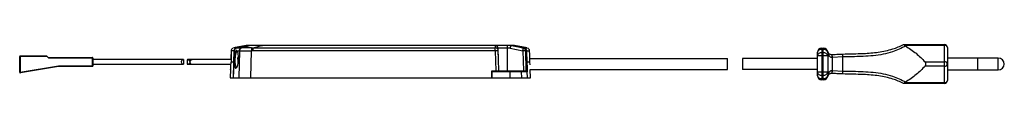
# Model space of a CAD drawing. Header units: millimetres. Extents: x -116 to 213, y -6 to 7.
import ezdxf

# ---------------------------------------------------------------- set-up
doc = ezdxf.new("R2010")
doc.units = ezdxf.units.MM

msp = doc.modelspace()

# ---------------------------------------------------------------- linework, layer by layer
at = {"color": 7, "linetype": 'Continuous', "lineweight": 25}
for p, q in [((-40.3, 6.91), (-44.57, 6.03)), ((-39, 6.9), (-39.24, 6.9)), ((-35.92, 6.9), (-37.56, 6.9)), ((42.91, 6.9), (-34.92, 6.9)), ((42.91, 6.9), (42.93, 6.05)), ((42.91, 6.9), (42.91, 6.9)), ((48.02, 6.9), (42.91, 6.9)), ((46.9, 6.9), (46.9, 5.93)), ((52.32, 6.03), (48.02, 6.9)), ((48.26, 6.9), (48.28, 6.9)), ((53.62, 6.03), (49.34, 6.91)), ((179.49, 7.18), (193.09, 7.18)), ((179.87, 6.91), (180.09, 6.74)), ((193.09, 6.91), (179.87, 6.91)), ((193.09, -5.82), (193.09, 7.18)), ((-115.85, 3.38), (-115.85, -2.08)), ((-115.85, 3.38), (-107.05, 3.38)), ((-106.35, 2.68), (-107.05, 3.38)), ((-45.34, 5.09), (-45.39, 3.87)), ((-45.39, 3.87), (-45.38, 3.87)), ((-43.43, 4.78), (-43.72, 5.09)), ((-42.56, 5.09), (-42.79, -3.9)), ((-38.82, -3.9), (-38.58, 5.1)), ((-38.06, 6.05), (42.93, 6.05)), ((42.93, 5.11), (-38.06, 5.11)), ((42.93, 5.11), (43.1, -1.6)), ((43.91, 5.93), (43.91, 5.93)), ((44.1, -1.6), (43.91, 5.93)), ((43.93, 5.1), (43.91, 5.93)), ((43.93, 5.1), (43.93, 5.1)), ((46.9, 5.93), (46.9, -1.6)), ((47.92, 5.93), (46.9, 5.93)), ((47.92, 5.93), (52.13, 5.08)), ((52.13, 5.08), (52.33, -1.6)), ((53.31, -1.6), (53.11, 5.09)), ((53.11, 5.09), (53.34, 5.09)), ((53.34, 5.09), (53.37, 5.09)), ((54.43, 3.87), (54.38, 5.09)), ((54.42, 3.87), (54.43, 3.87)), ((150.59, -3.12), (150.59, 4.48)), ((154.09, 3.36), (150.59, 3.36)), ((152.09, 5.98), (152.09, -4.62)), ((152.09, 5.98), (152.59, 5.98)), ((152.59, 5.54), (152.09, 5.54)), ((152.09, 4.42), (152.59, 4.42)), ((152.59, -4.62), (152.59, 5.98)), ((154.09, 4.48), (154.09, -3.12)), ((154.09, 4.48), (154.11, 4.48)), ((155.59, 2.82), (155.54, 3.82)), ((155.67, 2.83), (155.59, 3.83)), ((159.09, 3.02), (159.06, 4.02)), ((194.09, 6.18), (194.09, -4.82)), ((-106.85, 3.18), (-116.05, 3.18)), ((-116.05, -2.08), (-116.05, 3.18)), ((-115.85, -2.08), (-103.07, 0.08)), ((-106.55, 2.88), (-91.75, 2.88)), ((-91.55, 2.68), (-106.35, 2.68)), ((-103.07, 0.08), (-91.55, 0.08)), ((-103.07, 0.08), (-103.05, -0.12)), ((-91.75, -0.12), (-91.75, 2.88)), ((-91.55, 2.68), (-91.55, 0.08)), ((-61.28, 2.13), (-91.55, 2.13)), ((-91.55, 0.63), (-61.28, 0.63)), ((-61.27, 2.13), (-61.27, 0.63)), ((-60.04, 2.12), (-60.04, 0.64)), ((-45.36, 2.13), (-59.94, 2.13)), ((-59.94, 0.63), (-45.41, 0.63)), ((-45.38, 1.45), (-44.5, 1.45)), ((-44.44, 1.3), (-45.38, 1.3)), ((-44.5, 1.45), (-44.44, 1.45)), ((-43.1, 2.3), (-43.08, 2.8)), ((-43.08, 2.3), (-43.1, 2.3)), ((-43.08, 2.8), (-42.91, 2.8)), ((-43.08, 2.3), (-43.08, 2.2)), ((-42.92, 2.3), (-43.08, 2.3)), ((-43.08, 2.2), (-42.92, 2.2)), ((53.54, 1.45), (53.49, 1.45)), ((54.42, 1.3), (53.49, 1.3)), ((53.54, 1.45), (54.42, 1.45)), ((54.4, 2.48), (120.59, 2.48)), ((54.42, 1.3), (54.46, 0.44)), ((120.59, -1.12), (120.59, 2.48)), ((150.59, 2.48), (125.59, 2.48)), ((125.59, 2.48), (125.59, -1.12)), ((155.59, 2.82), (155.59, -1.46)), ((159.09, 3.02), (155.67, 2.83)), ((159.09, -1.66), (159.09, 3.02)), ((186.6, 1.41), (193.09, 1.41)), ((204.09, 2.58), (194.09, 2.58)), ((211.09, 2.68), (204.09, 2.68)), ((204.09, 2.68), (204.09, -1.32)), ((211.09, -1.32), (211.09, 2.68)), ((-115.85, -2.08), (-116.05, -2.08)), ((-115.85, -2.08), (-115.82, -2.28)), ((-103.05, -0.12), (-115.82, -2.28)), ((-91.75, -0.12), (-103.05, -0.12)), ((-45.55, -1.12), (-45.65, -3.9)), ((-45.55, -1.12), (-45.55, -1.12)), ((-43.49, -0.45), (-43.78, -0.74)), ((41.73, -1.6), (44.1, -1.6)), ((41.73, -3.9), (41.73, -1.6)), ((51.75, -1.9), (41.8, -1.9)), ((41.8, -1.9), (41.8, -3.9)), ((42.9, -1.9), (42.9, -1.6)), ((42.9, -1.9), (42.9, -1.6)), ((44.1, -1.6), (44.1, -1.6)), ((44.1, -1.6), (53.58, -1.6)), ((46.9, -1.6), (46.9, -1.9)), ((47.86, -3.9), (47.86, -1.9)), ((51.82, -3.9), (51.75, -1.9)), ((52.23, -1.9), (52.22, -1.6)), ((52.47, -1.9), (52.46, -1.6)), ((53.69, -3.8), (53.62, -1.9)), ((54.58, -1.12), (120.59, -1.12)), ((54.7, -3.9), (54.6, -1.12)), ((150.59, -1.12), (125.59, -1.12)), ((154.09, -2), (150.59, -2)), ((152.59, -3.06), (152.09, -3.06)), ((154.09, -3.12), (154.11, -3.12)), ((155.54, -2.46), (155.59, -1.46)), ((155.59, -2.47), (155.67, -1.47)), ((155.67, -1.47), (159.09, -1.66)), ((159.06, -2.66), (159.09, -1.66)), ((193.09, -0.05), (186.6, -0.05)), ((194.09, -1.22), (204.09, -1.22)), ((204.09, -1.32), (211.09, -1.32)), ((-45.65, -3.9), (-44.67, -3.9)), ((-42.79, -3.9), (-38.82, -3.9)), ((-38.82, -3.9), (51.82, -3.9)), ((53.69, -3.8), (53.46, -3.9)), ((53.46, -3.9), (54.7, -3.9)), ((152.09, -4.18), (152.59, -4.18)), ((152.59, -4.62), (152.09, -4.62)), ((193.09, -5.82), (179.49, -5.82)), ((180.09, -5.38), (179.87, -5.55)), ((179.87, -5.55), (193.09, -5.55))]:
    msp.add_line(p, q, dxfattribs=at)
at = {"color": 7, "linetype": 'Continuous', "lineweight": 25, "flags": 128}
for points in [[(-44.61, -3.9), (-44.45, 1.13), (-44.32, 5.09)], [(-44.36, 5.09), (-44.44, 3.05), (-44.5, 1.45)], [(-38.06, 6.05), (-38.06, 6.01), (-38.06, 5.94), (-38.06, 5.84), (-38.06, 5.72), (-38.06, 5.59), (-38.06, 5.44), (-38.06, 5.28), (-38.06, 5.11)], [(42.93, 5.11), (42.93, 5.28), (42.93, 5.44), (42.93, 5.59), (42.93, 5.72), (42.93, 5.84), (42.93, 5.94), (42.93, 6.01), (42.93, 6.05)], [(46.9, 5.93), (46.32, 5.93), (45.76, 5.93), (45.24, 5.93), (44.78, 5.93), (44.41, 5.93), (44.13, 5.93), (43.96, 5.93), (43.91, 5.93)], [(44.1, -1.6), (44, 2.15), (43.93, 5.1)], [(52.53, 6.03), (52.53, 6.03), (52.54, 6.03), (52.54, 6.03), (52.54, 6.03), (52.55, 6.03), (52.55, 6.03), (52.56, 6.03), (52.56, 6.03)], [(53.58, -1.6), (53.44, 2.15), (53.34, 5.09)], [(53.37, 5.09), (53.49, 1.34), (53.59, -1.6)], [(53.54, 1.45), (53.46, 3.49), (53.4, 5.09)], [(-44.48, 1.3), (-44.58, -1.61), (-44.67, -3.9)], [(53.51, 1.3), (53.58, -0.49), (53.63, -1.9)], [(53.62, -1.9), (53.44, -1.9), (53.24, -1.9), (53.03, -1.9), (52.8, -1.9), (52.56, -1.9), (52.31, -1.9), (52.04, -1.9), (51.75, -1.9)], [(53.59, -1.6), (53.58, -1.6), (53.58, -1.6), (53.58, -1.6), (53.58, -1.6), (53.58, -1.6), (53.58, -1.6), (53.58, -1.6), (53.58, -1.6)], [(51.82, -3.9), (52.06, -3.9), (52.29, -3.9), (52.51, -3.9), (52.72, -3.9), (52.92, -3.9), (53.11, -3.9), (53.29, -3.9), (53.46, -3.9)]]:
    msp.add_lwpolyline(points, dxfattribs=at)
at = {"color": 7, "linetype": 'Continuous', "lineweight": 25}
for centre, radius, start, end in [((42.91, 5.9), 1, 1.5001, 89.9998), ((42.91, 5.9), 1, 1.5011, 52.8576), ((193.09, 6.18), 1, 360, 90), ((193.21, 6.02), 0.898, 10.1285, 97.4041), ((-115.85, 3.18), 0.2, 90, 180), ((-38.06, -22.68), 27.79, 90.0011, 91.0739), ((42.94, 5.06), 0.99, 2.0426, 90.5938), ((43.37, -2.07), 7.19, 85.514, 93.4862), ((52.74, -9.13), 14.23, 88.5354, 92.4821), ((152.09, 4.48), 1.5, 90, 180), ((151.9, 4.21), 1.34, 81.9505, 168.5782), ((151.9, 3.09), 1.34, 81.9505, 168.5782), ((152.59, 4.48), 1.5, 0, 90), ((152.78, 4.21), 1.34, 11.4218, 98.0495), ((152.78, 3.09), 1.34, 11.4218, 98.0495), ((153.25, 4.53), 0.855, 356.6772, 19.6053), ((155.47, 5.32), 1.5, 272.7587, 274.6674), ((-91.75, 2.68), 0.2, 0, 90), ((-91.75, 0.08), 0.2, 270, 0), ((-61.27, 1.38), 0.75, 89.9489, 270.0511), ((-59.94, 1.37), 0.763, 13.9654, 97.6923), ((-59.94, 1.39), 0.764, 262.3508, 345.9916), ((-58.47, 1.38), 0.749, 87.795, 272.205), ((155.47, 5.32), 2.5, 272.7587, 274.6674), ((193.21, 0.52), 0.898, 10.1285, 97.4041), ((193.21, 0.84), 0.898, 262.5959, 349.8715), ((211.09, 0.68), 2, 270, 90), ((-115.85, -2.08), 0.2, 180, 279.6052), ((151.9, -1.73), 1.34, 191.4218, 278.0495), ((151.9, -2.85), 1.34, 191.4218, 278.0495), ((152.09, -3.12), 1.5, 180, 270), ((152.78, -1.73), 1.34, 261.9505, 348.5782), ((152.78, -2.85), 1.34, 261.9505, 348.5782), ((152.59, -3.12), 1.5, 270, 0), ((153.25, -3.17), 0.855, 340.3947, 3.3228), ((155.47, -3.96), 1.5, 85.3326, 87.2413), ((155.47, -3.96), 2.5, 85.3326, 87.2413), ((193.21, -4.66), 0.898, 262.5959, 349.8715), ((193.09, -4.82), 1, 270, 0)]:
    msp.add_arc(centre, radius, start, end, dxfattribs=at)
for points, knots in [([(-39.24, 6.9), (-40.05, 6.74), (-41.48, 6.45), (-42.91, 6.16), (-43.54, 6.03)], [0, 0, 0, 0, 0.56, 1, 1, 1, 1]), ([(-43.51, 6.03), (-42.71, 6.19), (-41.28, 6.48), (-39.85, 6.77), (-39.22, 6.9)], [0, 0, 0, 0, 0.56, 1, 1, 1, 1]), ([(-38.74, 6.9), (-39.33, 6.74), (-40.4, 6.46), (-41.44, 6.16), (-41.91, 6.03)], [0, 0, 0, 0, 0.55104, 1, 1, 1, 1]), ([(-39.24, 6.9), (-39.6, 6.9), (-40.22, 6.9), (-40.25, 6.9), (-40.27, 6.9)], [0, 0, 0, 0, 0.563316, 1, 1, 1, 1]), ([(-38.74, 6.9), (-38.83, 6.9), (-39, 6.9), (-39.15, 6.9), (-39.22, 6.9)], [0, 0, 0, 0, 0.560001, 1, 1, 1, 1]), ([(-34.92, 6.9), (-35.3, 6.9), (-35.99, 6.9), (-36.91, 6.9), (-37.69, 6.9), (-38.37, 6.9), (-38.61, 6.9), (-38.74, 6.9)], [0, 0, 0, 0, 0.21153, 0.382746, 0.540394, 0.741189, 1, 1, 1, 1]), ([(-38.06, 6.05), (-37.48, 6.21), (-36.45, 6.5), (-35.39, 6.78), (-34.92, 6.9)], [0, 0, 0, 0, 0.560182, 1, 1, 1, 1]), ([(42.91, 6.9), (42.91, 6.9), (42.91, 6.9), (42.91, 6.9), (42.91, 6.9)], [0, 0, 0, 0, 0.559943, 1, 1, 1, 1]), ([(42.91, 6.9), (42.98, 6.9), (43.1, 6.89), (43.26, 6.84), (43.39, 6.78), (43.47, 6.72), (43.51, 6.7)], [0, 0, 0, 0, 0.340036, 0.559999, 0.780072, 1, 1, 1, 1]), ([(48.02, 6.9), (48.01, 6.89), (48.01, 6.86), (48, 6.71), (47.98, 6.54), (47.96, 6.36), (47.94, 6.15), (47.92, 6), (47.92, 5.93)], [0, 0, 0, 0, 0.197113, 0.428957, 0.55851, 0.696865, 0.844028, 1, 1, 1, 1]), ([(48.02, 6.9), (48.02, 6.9), (48.02, 6.9), (48.02, 6.9), (48.02, 6.9)], [0, 0, 0, 0, 0.559973, 1, 1, 1, 1]), ([(48.23, 6.9), (48.19, 6.9), (48.12, 6.9), (48.05, 6.9), (48.02, 6.9)], [0, 0, 0, 0, 0.56, 1, 1, 1, 1]), ([(52.53, 6.03), (51.72, 6.2), (50.28, 6.49), (48.85, 6.77), (48.23, 6.9)], [0, 0, 0, 0, 0.564721, 1, 1, 1, 1]), ([(48.26, 6.9), (48.26, 6.9), (48.24, 6.9), (48.23, 6.9), (48.23, 6.9)], [0, 0, 0, 0, 0.56, 1, 1, 1, 1]), ([(48.26, 6.9), (49.07, 6.74), (50.5, 6.45), (51.93, 6.16), (52.56, 6.03)], [0, 0, 0, 0, 0.56018, 1, 1, 1, 1]), ([(49.3, 6.9), (49.32, 6.9), (49.4, 6.9), (49.08, 6.9), (48.55, 6.9), (48.28, 6.9)], [0, 0, 0, 0, 0.1192023, 0.5562054, 1, 1, 1, 1]), ([(159.06, 4.02), (160.22, 4.05), (162.55, 4.11), (165.71, 4.18), (168.52, 4.35), (171, 4.61), (173.44, 5.04), (176.31, 5.8), (178.23, 6.6), (179.34, 7.18), (179.34, 7.18)], [0, 0, 0, 0, 0.161403, 0.323481, 0.440652, 0.557776, 0.678922, 0.800028, 0.999997, 1, 1, 1, 1]), ([(180.09, 6.74), (179.39, 6.37), (178, 5.62), (175.5, 4.62), (172.59, 3.89), (169.31, 3.42), (166.1, 3.2), (162.69, 3.1), (160.4, 3.06), (159.09, 3.02), (159.09, 3.02)], [0, 0, 0, 0, 0.1200548, 0.2399631, 0.3913171, 0.5435314, 0.6953777, 0.8255176, 0.9999973, 1, 1, 1, 1]), ([(179.34, 7.18), (179.35, 7.18), (179.38, 7.18), (179.46, 7.18), (179.49, 7.18)], [0, 0, 0, 0, 0.67392, 1, 1, 1, 1]), ([(179.49, 7.18), (179.55, 7.17), (179.67, 7.14), (179.8, 6.99), (179.87, 6.91)], [0, 0, 0, 0, 0.498401, 1, 1, 1, 1]), ([(180.09, 6.74), (181.3, 5.93), (183.73, 4.31), (185.64, 2.38), (186.6, 1.41)], [0, 0, 0, 0, 0.49505, 1, 1, 1, 1]), ([(-45.37, 2.13), (-45.36, 2.21), (-45.35, 2.61), (-45.35, 3.2), (-45.36, 3.76), (-45.37, 3.83), (-45.38, 3.87)], [0, 0, 0, 0, 0.081496, 0.387321, 0.69321, 1, 1, 1, 1]), ([(-45.38, 3.87), (-45.37, 3.83), (-45.36, 3.76), (-45.35, 3.2), (-45.35, 2.41), (-45.37, 1.77), (-45.38, 1.45)], [0, 0, 0, 0, 0.249724, 0.499538, 0.749397, 1, 1, 1, 1]), ([(-44.76, 5.96), (-44.77, 5.95), (-44.86, 5.93), (-45.04, 5.79), (-45.24, 5.54), (-45.35, 5.27), (-45.33, 5.11), (-45.33, 5.08)], [0, 0, 0, 0, 0.031579, 0.25569, 0.592648, 0.913497, 1, 1, 1, 1]), ([(-44.36, 5.09), (-44.75, 5.09), (-45.33, 5.09), (-45.26, 5.09), (-45.23, 5.09)], [0, 0, 0, 0, 0.666142, 1, 1, 1, 1]), ([(-43.54, 6.03), (-43.86, 6.03), (-44.22, 6.03), (-44.41, 6.03), (-44.46, 6.03), (-44.5, 6.03), (-44.52, 6.03), (-44.54, 6.03), (-44.54, 6.03), (-44.54, 6.03)], [0, 0, 0, 0, 0.559957, 0.633304, 0.706648, 0.77999, 0.853329, 0.926666, 1, 1, 1, 1]), ([(-44.36, 5.09), (-44.34, 5.2), (-44.31, 5.42), (-44.14, 5.7), (-43.88, 5.93), (-43.66, 6), (-43.54, 6.03)], [0, 0, 0, 0, 0.242977, 0.499935, 0.722673, 1, 1, 1, 1]), ([(-44.32, 5.09), (-44.31, 5.2), (-44.28, 5.42), (-44.1, 5.71), (-43.84, 5.93), (-43.62, 6), (-43.51, 6.03)], [0, 0, 0, 0, 0.2499443, 0.4999283, 0.7499592, 1, 1, 1, 1]), ([(-43.72, 5.09), (-43.8, 4.97), (-43.96, 4.73), (-44.15, 3.94), (-44.27, 2.95), (-44.32, 1.86), (-44.3, 0.82), (-44.2, -0.04), (-44.02, -0.63), (-43.86, -0.7), (-43.78, -0.74)], [0, 0, 0, 0, 0.128669, 0.256052, 0.379529, 0.502016, 0.623806, 0.747574, 0.874672, 1, 1, 1, 1]), ([(-43.49, -0.45), (-43.57, -0.42), (-43.72, -0.35), (-43.9, 0.17), (-44, 0.95), (-44.03, 1.89), (-43.97, 2.89), (-43.85, 3.76), (-43.67, 4.46), (-43.51, 4.67), (-43.43, 4.78)], [0, 0, 0, 0, 0.1249227, 0.2497841, 0.3752247, 0.4995817, 0.6220233, 0.7495777, 0.8662579, 1, 1, 1, 1]), ([(-43.56, 5.19), (-43.59, 5.19), (-43.64, 5.18), (-43.69, 5.12), (-43.72, 5.09)], [0, 0, 0, 0, 0.4942208, 1, 1, 1, 1]), ([(-43.6, -0.61), (-43.57, -0.59), (-43.45, -0.52), (-43.24, -0.01), (-43.03, 0.85), (-42.9, 1.9), (-42.89, 2.97), (-42.98, 3.95), (-43.16, 4.74), (-43.33, 4.97), (-43.41, 5.09)], [0, 0, 0, 0, 0.047366, 0.189448, 0.327131, 0.459963, 0.591102, 0.722972, 0.859964, 1, 1, 1, 1]), ([(-43.41, 5.09), (-43.44, 5.12), (-43.48, 5.18), (-43.53, 5.19), (-43.56, 5.19)], [0, 0, 0, 0, 0.506242, 1, 1, 1, 1]), ([(-43.43, 4.78), (-43.4, 4.81), (-43.35, 4.84), (-43.29, 4.85), (-43.27, 4.85)], [0, 0, 0, 0, 0.5599632, 1, 1, 1, 1]), ([(-42.68, 5.09), (-42.66, 5.09), (-42.62, 5.09), (-42.58, 5.09), (-42.56, 5.09)], [0, 0, 0, 0, 0.560007, 1, 1, 1, 1]), ([(-41.78, 6.03), (-41.88, 6), (-42.09, 5.94), (-42.34, 5.71), (-42.52, 5.42), (-42.55, 5.19), (-42.56, 5.09)], [0, 0, 0, 0, 0.2420506, 0.4989545, 0.7564268, 1, 1, 1, 1]), ([(-42.56, 5.09), (-42.4, 5.09), (-42.08, 5.09), (-41.15, 5.09), (-39.95, 5.1), (-39.04, 5.1), (-38.58, 5.1)], [0, 0, 0, 0, 0.240926, 0.487866, 0.740874, 1, 1, 1, 1]), ([(-41.78, 6.03), (-41.81, 6.03), (-41.85, 6.03), (-41.89, 6.03), (-41.91, 6.03)], [0, 0, 0, 0, 0.5600068, 1, 1, 1, 1]), ([(-38.6, 6.05), (-38.95, 6.05), (-39.66, 6.04), (-40.6, 6.04), (-41.37, 6.03), (-41.64, 6.03), (-41.78, 6.03)], [0, 0, 0, 0, 0.249364, 0.5002, 0.750917, 1, 1, 1, 1]), ([(-38.6, 6.05), (-38.5, 6.05), (-38.32, 6.06), (-38.14, 6.06), (-38.06, 6.05)], [0, 0, 0, 0, 0.560473, 1, 1, 1, 1]), ([(53.34, 5.09), (53.33, 5.19), (53.3, 5.4), (53.14, 5.68), (52.88, 5.92), (52.65, 6), (52.53, 6.03)], [0, 0, 0, 0, 0.223769, 0.464719, 0.72334, 1, 1, 1, 1]), ([(52.56, 6.03), (52.67, 6), (52.88, 5.94), (53.14, 5.71), (53.32, 5.42), (53.35, 5.2), (53.37, 5.09)], [0, 0, 0, 0, 0.250015, 0.499955, 0.749864, 1, 1, 1, 1]), ([(53.4, 5.09), (53.38, 5.2), (53.35, 5.42), (53.17, 5.71), (52.91, 5.93), (52.69, 6), (52.58, 6.03)], [0, 0, 0, 0, 0.249919, 0.499899, 0.749918, 1, 1, 1, 1]), ([(52.58, 6.03), (52.86, 6.03), (53.4, 6.03), (53.67, 6.03), (53.58, 6.03), (53.58, 6.03)], [0, 0, 0, 0, 0.4937783, 0.9912379, 1, 1, 1, 1]), ([(53.4, 5.09), (53.67, 5.09), (54.21, 5.09), (54.47, 5.09), (54.38, 5.09), (54.38, 5.09)], [0, 0, 0, 0, 0.499576, 0.999151, 1, 1, 1, 1]), ([(54.37, 5.09), (54.37, 5.14), (54.38, 5.31), (54.27, 5.55), (54.1, 5.76), (53.94, 5.89), (53.84, 5.94), (53.81, 5.96)], [0, 0, 0, 0, 0.149085, 0.448421, 0.691374, 0.896671, 1, 1, 1, 1]), ([(54.42, 3.87), (54.42, 3.87), (54.42, 3.87), (54.41, 3.84), (54.4, 3.65), (54.39, 3.29), (54.39, 2.79), (54.4, 2.23), (54.41, 1.76), (54.42, 1.45)], [0, 0, 0, 0, 0.000003, 0.125208, 0.257409, 0.499519, 0.631148, 0.758611, 1, 1, 1, 1]), ([(154.11, 4.48), (154.09, 4.62), (154.07, 4.76), (154.03, 4.9), (154.03, 4.9)], [0, 0, 0, 0, 0.98276, 1, 1, 1, 1]), ([(154.03, 4.9), (154.03, 4.9), (154.04, 4.87), (154.05, 4.84), (154.06, 4.82)], [0, 0, 0, 0, 0.027292, 1, 1, 1, 1]), ([(154.06, 4.82), (154.1, 4.72), (154.18, 4.52), (154.47, 4.16), (154.85, 3.94), (155.13, 3.86), (155.34, 3.82), (155.46, 3.82), (155.54, 3.82)], [0, 0, 0, 0, 0.279757, 0.59342, 0.778096, 0.882483, 0.916842, 1, 1, 1, 1]), ([(155.59, 2.82), (155.51, 2.82), (155.31, 2.82), (155.1, 2.91), (154.85, 3.07), (154.53, 3.38), (154.24, 3.94), (154.15, 4.32), (154.11, 4.48)], [0, 0, 0, 0, 0.089653, 0.215275, 0.236676, 0.429957, 0.749025, 1, 1, 1, 1]), ([(155.59, 3.83), (156.26, 3.87), (157.41, 3.96), (158.57, 4), (159.06, 4.02)], [0, 0, 0, 0, 0.576511, 1, 1, 1, 1]), ([(-45.55, -1.12), (-45.54, -1.08), (-45.52, -1.01), (-45.47, -0.45), (-45.42, 0.34), (-45.39, 0.98), (-45.38, 1.3)], [0, 0, 0, 0, 0.249706, 0.499529, 0.749404, 1, 1, 1, 1]), ([(-43.08, 2.2), (-43.09, 2.03), (-43.09, 1.68), (-43.08, 1.21), (-43.06, 0.95), (-43.05, 0.84)], [0, 0, 0, 0, 0.365272, 0.730807, 1, 1, 1, 1]), ([(186.6, -0.05), (186.66, 0.02), (186.77, 0.16), (186.86, 0.44), (186.89, 0.72), (186.84, 0.99), (186.75, 1.23), (186.65, 1.35), (186.6, 1.41)], [0, 0, 0, 0, 0.196781, 0.362083, 0.528152, 0.676609, 0.827717, 1, 1, 1, 1]), ([(154.03, -3.54), (154.03, -3.54), (154.07, -3.4), (154.09, -3.26), (154.11, -3.12)], [0, 0, 0, 0, 0.01724, 1, 1, 1, 1]), ([(155.54, -2.46), (155.46, -2.46), (155.25, -2.46), (155.05, -2.52), (154.8, -2.61), (154.47, -2.8), (154.18, -3.16), (154.1, -3.36), (154.06, -3.46)], [0, 0, 0, 0, 0.0831817, 0.203538, 0.2216844, 0.406413, 0.7201645, 1, 1, 1, 1]), ([(154.11, -3.12), (154.15, -2.96), (154.24, -2.58), (154.53, -2.02), (154.9, -1.65), (155.18, -1.52), (155.39, -1.46), (155.51, -1.46), (155.59, -1.46)], [0, 0, 0, 0, 0.250903, 0.56988, 0.763106, 0.872939, 0.910373, 1, 1, 1, 1]), ([(159.06, -2.66), (158.39, -2.63), (157.23, -2.59), (156.08, -2.5), (155.59, -2.47)], [0, 0, 0, 0, 0.576457, 1, 1, 1, 1]), ([(179.34, -5.82), (179.34, -5.82), (178.23, -5.24), (176.34, -4.45), (173.53, -3.7), (171.12, -3.27), (168.61, -2.99), (165.74, -2.82), (162.55, -2.75), (160.22, -2.69), (159.06, -2.66)], [0, 0, 0, 0, 0.000003, 0.199972, 0.316763, 0.433588, 0.555027, 0.67652, 0.837866, 1, 1, 1, 1]), ([(159.09, -1.66), (159.09, -1.66), (160.23, -1.7), (162.52, -1.74), (165.94, -1.82), (169.31, -2.06), (172.59, -2.53), (175.5, -3.26), (178, -4.26), (179.39, -5.01), (180.09, -5.38)], [0, 0, 0, 0, 0.000003, 0.152336, 0.304622, 0.456469, 0.608683, 0.760037, 0.879945, 1, 1, 1, 1]), ([(186.6, -0.05), (185.66, -1.01), (183.75, -2.93), (181.32, -4.56), (180.09, -5.38)], [0, 0, 0, 0, 0.495727, 1, 1, 1, 1]), ([(-44.61, -3.9), (-44.33, -3.9), (-43.83, -3.9), (-43.11, -3.9), (-42.79, -3.9)], [0, 0, 0, 0, 0.557028, 1, 1, 1, 1]), ([(-43.5, -3.9), (-43.24, -3.9), (-42.97, -3.9), (-42.59, -3.9), (-42.58, -3.9)], [0, 0, 0, 0, 0.986218, 1, 1, 1, 1]), ([(154.06, -3.46), (154.05, -3.48), (154.04, -3.51), (154.03, -3.54), (154.03, -3.54)], [0, 0, 0, 0, 0.972708, 1, 1, 1, 1]), ([(179.49, -5.82), (179.43, -5.82), (179.36, -5.82), (179.34, -5.82), (179.34, -5.82)], [0, 0, 0, 0, 0.676885, 1, 1, 1, 1]), ([(179.87, -5.55), (179.8, -5.63), (179.67, -5.78), (179.55, -5.81), (179.49, -5.82)], [0, 0, 0, 0, 0.497156, 1, 1, 1, 1])]:
    msp.add_open_spline(points, degree=3, knots=knots, dxfattribs=at)
for points in [[(43.51, 6.7), (43.42, 6.75), (43.23, 6.87), (43.02, 6.89), (42.91, 6.9)], [(-44.32, 5.09), (-44.23, 5.09), (-44.05, 5.09), (-43.83, 5.09), (-43.72, 5.09)], [(-43.51, 6.03), (-43.29, 6.03), (-42.85, 6.03), (-42.22, 6.03), (-41.91, 6.03)], [(-43.41, 5.09), (-43.3, 5.09), (-43.07, 5.09), (-42.81, 5.09), (-42.68, 5.09)], [(-41.91, 6.03), (-42.02, 6), (-42.22, 5.93), (-42.47, 5.71), (-42.64, 5.42), (-42.67, 5.2), (-42.68, 5.09)], [(-38.6, 6.05), (-38.6, 6.02), (-38.6, 5.96), (-38.6, 5.73), (-38.59, 5.44), (-38.59, 5.22), (-38.58, 5.1)], [(52.13, 5.08), (52.15, 5.2), (52.2, 5.45), (52.26, 5.76), (52.31, 5.98), (52.32, 6.01), (52.32, 6.03)], [(53.11, 5.09), (53.09, 5.2), (53.06, 5.42), (52.89, 5.71), (52.64, 5.93), (52.43, 6), (52.32, 6.03)], [(52.32, 6.03), (52.36, 6.03), (52.43, 6.03), (52.49, 6.03), (52.53, 6.03)]]:
    msp.add_open_spline(points, degree=3, dxfattribs=at)

doc.saveas('drawing.dxf')
